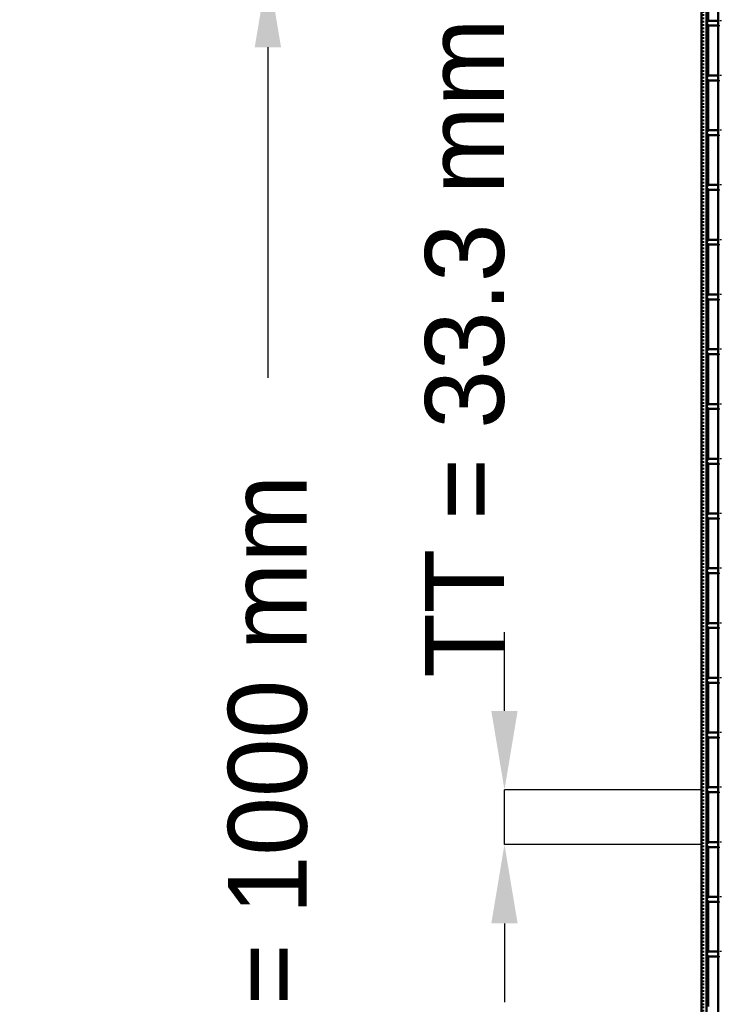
# Model space of a CAD drawing. Header units: millimetres. Extents: x -1015 to 606, y -500 to 954.
# Tile 6 of 36: x -1015 to -590, y -131 to 469. Entities that reach past the tile are written whole.
import ezdxf

# ---------------------------------------------------------------- set-up
doc = ezdxf.new("R2010")
doc.units = ezdxf.units.MM
doc.linetypes.add('Dashed', pattern=[2, 1, -1])
for name, color, linetype, lineweight in [('2d ConnectionPoints', 7, 'Continuous', 50), ('AM_0', 7, 'Continuous', 50), ('AM_5', 3, 'Continuous', 25), ('AM_9', 6, 'Dashed', 25)]:
    doc.layers.add(name, color=color, linetype=linetype, lineweight=lineweight)
doc.dimstyles.new('ISO-25', dxfattribs={"dimtxt": 2.5, "dimasz": 2.5, "dimexe": 1.25, "dimexo": 0.625, "dimtad": 1, "dimtxsty": 'Standard', "dimcen": 2.5, "dimadec": 0, "dimazin": 0, "dimtfac": 1, "dimtmove": 0, "dimatfit": 3, "dimfxl": 1, "dimarcsym": 0})

# ---------------------------------------------------------------- blocks, each defined once
blk = doc.blocks.new('3_dicwfftikynxebfonv0d9gweg________0_in_LPPX423303311311120010003500_4')
at = {"layer": 'AM_0'}
blk.add_line((-589.83, -497), (-589.83, 497), dxfattribs=at)
blk = doc.blocks.new('122_75igk3aecpt96k7y0frrhl7ss________0_in_LPPX423303311311120010003500_4')
at = {"layer": 'AM_0'}
for p, q in [((-589.83, -98.49), (-597, -98.49)), ((-597, -98.49), (-597, -101.49)), ((-589.83, -101.49), (-597, -101.49)), ((-589.83, -98.49), (-589.83, -101.49))]:
    blk.add_line(p, q, dxfattribs=at)
at = {"layer": 'AM_9'}
for p, q in [((-587.83, -98.49), (-589.83, -98.49)), ((-589.83, -101.49), (-587.83, -101.49))]:
    blk.add_line(p, q, dxfattribs=at)
blk = doc.blocks.new('123_cvf4yzpf9914nqj81yrpyt5zk________0_in_LPPX423303311311120010003500_4')
at = {"layer": 'AM_0'}
for p, q in [((-589.83, -65.16), (-597, -65.16)), ((-597, -65.16), (-597, -68.16)), ((-589.83, -65.16), (-589.83, -68.16)), ((-589.83, -68.16), (-597, -68.16))]:
    blk.add_line(p, q, dxfattribs=at)
at = {"layer": 'AM_9'}
for p, q in [((-587.83, -65.16), (-589.83, -65.16)), ((-589.83, -68.16), (-587.83, -68.16))]:
    blk.add_line(p, q, dxfattribs=at)
blk = doc.blocks.new('124_a9aewk8vmnq8k4ybcxt00c0bo________0_in_LPPX423303311311120010003500_4')
at = {"layer": 'AM_0'}
for p, q in [((-589.83, -31.83), (-597, -31.83)), ((-597, -31.83), (-597, -34.83)), ((-589.83, -34.83), (-597, -34.83)), ((-589.83, -31.83), (-589.83, -34.83))]:
    blk.add_line(p, q, dxfattribs=at)
at = {"layer": 'AM_9'}
for p, q in [((-587.83, -31.83), (-589.83, -31.83)), ((-589.83, -34.83), (-587.83, -34.83))]:
    blk.add_line(p, q, dxfattribs=at)
blk = doc.blocks.new('125_uqiyucqo233ambukrnrwfof6r________0_in_LPPX423303311311120010003500_4')
at = {"layer": 'AM_0'}
for p, q in [((-589.83, 1.5), (-597, 1.5)), ((-597, 1.5), (-597, -1.5)), ((-589.83, 1.5), (-589.83, -1.5)), ((-589.83, -1.5), (-597, -1.5))]:
    blk.add_line(p, q, dxfattribs=at)
at = {"layer": 'AM_9'}
for p, q in [((-587.83, 1.5), (-589.83, 1.5)), ((-589.83, -1.5), (-587.83, -1.5))]:
    blk.add_line(p, q, dxfattribs=at)
blk = doc.blocks.new('126_nxfqm6g6tk213sqrysp047g6b________0_in_LPPX423303311311120010003500_4')
at = {"layer": 'AM_0'}
for p, q in [((-589.83, 34.83), (-597, 34.83)), ((-597, 34.83), (-597, 31.83)), ((-589.83, 31.83), (-597, 31.83)), ((-589.83, 34.83), (-589.83, 31.83))]:
    blk.add_line(p, q, dxfattribs=at)
at = {"layer": 'AM_9'}
for p, q in [((-587.83, 34.83), (-589.83, 34.83)), ((-589.83, 31.83), (-587.83, 31.83))]:
    blk.add_line(p, q, dxfattribs=at)
blk = doc.blocks.new('127_24auluaiecj0v0pdrznifwurf________0_in_LPPX423303311311120010003500_4')
at = {"layer": 'AM_0'}
for p, q in [((-589.83, 68.16), (-597, 68.16)), ((-597, 68.16), (-597, 65.16)), ((-589.83, 68.16), (-589.83, 65.16)), ((-589.83, 65.16), (-597, 65.16))]:
    blk.add_line(p, q, dxfattribs=at)
at = {"layer": 'AM_9'}
for p, q in [((-587.83, 68.16), (-589.83, 68.16)), ((-589.83, 65.16), (-587.83, 65.16))]:
    blk.add_line(p, q, dxfattribs=at)
blk = doc.blocks.new('128_ppi1av2dc5icyvylqm47jk6co________0_in_LPPX423303311311120010003500_4')
at = {"layer": 'AM_0'}
for p, q in [((-589.83, 101.49), (-597, 101.49)), ((-597, 101.49), (-597, 98.49)), ((-589.83, 98.49), (-597, 98.49)), ((-589.83, 101.49), (-589.83, 98.49))]:
    blk.add_line(p, q, dxfattribs=at)
at = {"layer": 'AM_9'}
for p, q in [((-587.83, 101.49), (-589.83, 101.49)), ((-589.83, 98.49), (-587.83, 98.49))]:
    blk.add_line(p, q, dxfattribs=at)
blk = doc.blocks.new('129_rcanl4gp9seogwaah912e08gn________0_in_LPPX423303311311120010003500_4')
at = {"layer": 'AM_0'}
for p, q in [((-589.83, 134.82), (-597, 134.82)), ((-597, 134.82), (-597, 131.82)), ((-589.83, 134.82), (-589.83, 131.82)), ((-589.83, 131.82), (-597, 131.82))]:
    blk.add_line(p, q, dxfattribs=at)
at = {"layer": 'AM_9'}
for p, q in [((-587.83, 134.82), (-589.83, 134.82)), ((-589.83, 131.82), (-587.83, 131.82))]:
    blk.add_line(p, q, dxfattribs=at)
blk = doc.blocks.new('130_d2shsg6is6582gl0tmhwcoflk________0_in_LPPX423303311311120010003500_4')
at = {"layer": 'AM_0'}
for p, q in [((-589.83, 168.15), (-597, 168.15)), ((-597, 168.15), (-597, 165.15)), ((-589.83, 168.15), (-589.83, 165.15)), ((-589.83, 165.15), (-597, 165.15))]:
    blk.add_line(p, q, dxfattribs=at)
at = {"layer": 'AM_9'}
for p, q in [((-587.83, 168.15), (-589.83, 168.15)), ((-589.83, 165.15), (-587.83, 165.15))]:
    blk.add_line(p, q, dxfattribs=at)
blk = doc.blocks.new('131_418378gum0ikt4gr0i3nflc3j________0_in_LPPX423303311311120010003500_4')
at = {"layer": 'AM_0'}
for p, q in [((-589.83, 201.48), (-597, 201.48)), ((-597, 201.48), (-597, 198.48)), ((-589.83, 198.48), (-597, 198.48)), ((-589.83, 201.48), (-589.83, 198.48))]:
    blk.add_line(p, q, dxfattribs=at)
at = {"layer": 'AM_9'}
for p, q in [((-587.83, 201.48), (-589.83, 201.48)), ((-589.83, 198.48), (-587.83, 198.48))]:
    blk.add_line(p, q, dxfattribs=at)
blk = doc.blocks.new('132_t5m900pslvsfrv9xqkhnjjhzg________0_in_LPPX423303311311120010003500_4')
at = {"layer": 'AM_0'}
for p, q in [((-589.83, 234.81), (-597, 234.81)), ((-597, 234.81), (-597, 231.81)), ((-589.83, 234.81), (-589.83, 231.81)), ((-589.83, 231.81), (-597, 231.81))]:
    blk.add_line(p, q, dxfattribs=at)
at = {"layer": 'AM_9'}
for p, q in [((-587.83, 234.81), (-589.83, 234.81)), ((-589.83, 231.81), (-587.83, 231.81))]:
    blk.add_line(p, q, dxfattribs=at)
blk = doc.blocks.new('133_om8j1nabhx9o8puc4uatidzwa________0_in_LPPX423303311311120010003500_4')
at = {"layer": 'AM_0'}
for p, q in [((-589.83, 268.14), (-597, 268.14)), ((-597, 268.14), (-597, 265.14)), ((-589.83, 265.14), (-597, 265.14)), ((-589.83, 268.14), (-589.83, 265.14))]:
    blk.add_line(p, q, dxfattribs=at)
at = {"layer": 'AM_9'}
for p, q in [((-587.83, 268.14), (-589.83, 268.14)), ((-589.83, 265.14), (-587.83, 265.14))]:
    blk.add_line(p, q, dxfattribs=at)
blk = doc.blocks.new('134_qv0j9e2ihvjaks4i39dz2uxjb________0_in_LPPX423303311311120010003500_4')
at = {"layer": 'AM_0'}
for p, q in [((-589.83, 301.47), (-597, 301.47)), ((-597, 301.47), (-597, 298.47)), ((-589.83, 301.47), (-589.83, 298.47)), ((-589.83, 298.47), (-597, 298.47))]:
    blk.add_line(p, q, dxfattribs=at)
at = {"layer": 'AM_9'}
for p, q in [((-587.83, 301.47), (-589.83, 301.47)), ((-589.83, 298.47), (-587.83, 298.47))]:
    blk.add_line(p, q, dxfattribs=at)
blk = doc.blocks.new('135_swulagx0fw6vh5uwmspuscnsm________0_in_LPPX423303311311120010003500_4')
at = {"layer": 'AM_0'}
for p, q in [((-589.83, 334.8), (-597, 334.8)), ((-597, 334.8), (-597, 331.8)), ((-589.83, 331.8), (-597, 331.8)), ((-589.83, 334.8), (-589.83, 331.8))]:
    blk.add_line(p, q, dxfattribs=at)
at = {"layer": 'AM_9'}
for p, q in [((-587.83, 334.8), (-589.83, 334.8)), ((-589.83, 331.8), (-587.83, 331.8))]:
    blk.add_line(p, q, dxfattribs=at)
blk = doc.blocks.new('136_e7bcifoerh4p34fwaltjzomop________0_in_LPPX423303311311120010003500_4')
at = {"layer": 'AM_0'}
for p, q in [((-589.83, 368.13), (-597, 368.13)), ((-597, 368.13), (-597, 365.13)), ((-589.83, 368.13), (-589.83, 365.13)), ((-589.83, 365.13), (-597, 365.13))]:
    blk.add_line(p, q, dxfattribs=at)
at = {"layer": 'AM_9'}
for p, q in [((-587.83, 368.13), (-589.83, 368.13)), ((-589.83, 365.13), (-587.83, 365.13))]:
    blk.add_line(p, q, dxfattribs=at)
blk = doc.blocks.new('137_yitqijr72h7j62u7ksfosbiqf________0_in_LPPX423303311311120010003500_4')
at = {"layer": 'AM_0'}
for p, q in [((-589.83, 401.46), (-597, 401.46)), ((-597, 401.46), (-597, 398.46)), ((-589.83, 398.46), (-597, 398.46)), ((-589.83, 401.46), (-589.83, 398.46))]:
    blk.add_line(p, q, dxfattribs=at)
at = {"layer": 'AM_9'}
for p, q in [((-587.83, 401.46), (-589.83, 401.46)), ((-589.83, 398.46), (-587.83, 398.46))]:
    blk.add_line(p, q, dxfattribs=at)
blk = doc.blocks.new('138_lggdybib2qbc191y3pzyy7tvf________0_in_LPPX423303311311120010003500_4')
at = {"layer": 'AM_0'}
for p, q in [((-589.83, 434.79), (-597, 434.79)), ((-597, 434.79), (-597, 431.79)), ((-589.83, 431.79), (-597, 431.79)), ((-589.83, 434.79), (-589.83, 431.79))]:
    blk.add_line(p, q, dxfattribs=at)
at = {"layer": 'AM_9'}
for p, q in [((-587.83, 434.79), (-589.83, 434.79)), ((-589.83, 431.79), (-587.83, 431.79))]:
    blk.add_line(p, q, dxfattribs=at)
blk = doc.blocks.new('139_we2g21tyg4fzs6znb3orbgieg________0_in_LPPX423303311311120010003500_4')
at = {"layer": 'AM_0'}
for p, q in [((-589.83, 468.12), (-597, 468.12)), ((-597, 468.12), (-597, 465.12)), ((-589.83, 468.12), (-589.83, 465.12)), ((-589.83, 465.12), (-597, 465.12))]:
    blk.add_line(p, q, dxfattribs=at)
at = {"layer": 'AM_9'}
for p, q in [((-587.83, 468.12), (-589.83, 468.12)), ((-589.83, 465.12), (-587.83, 465.12))]:
    blk.add_line(p, q, dxfattribs=at)
blk = doc.blocks.new('140_6y0410c3g67ipm92qek5wbz5k________0_in_LPPX423303311311120010003500_4')
at = {"layer": 'AM_0'}
for p, q in [((-600, -497), (-600, 497)), ((-597, -497), (-597, 497)), ((-596.05, 468.12), (-596.05, 496.05)), ((-596.05, 434.79), (-596.05, 465.12)), ((-596.05, 401.46), (-596.05, 431.79)), ((-596.05, 368.13), (-596.05, 398.46)), ((-596.05, 334.8), (-596.05, 365.13)), ((-596.05, 301.47), (-596.05, 331.8)), ((-596.05, 268.14), (-596.05, 298.47)), ((-596.05, 234.81), (-596.05, 265.14)), ((-596.05, 201.48), (-596.05, 231.81)), ((-596.05, 168.15), (-596.05, 198.48)), ((-596.05, 134.82), (-596.05, 165.15)), ((-596.05, 101.49), (-596.05, 131.82)), ((-596.05, 68.16), (-596.05, 98.49)), ((-596.05, 34.83), (-596.05, 65.16)), ((-596.05, 1.5), (-596.05, 31.83)), ((-596.05, -31.83), (-596.05, -1.5)), ((-596.05, -65.16), (-596.05, -34.83)), ((-596.05, -98.49), (-596.05, -68.16)), ((-596.05, -131.82), (-596.05, -101.49))]:
    blk.add_line(p, q, dxfattribs=at)
at = {"layer": 'AM_9'}
for p, q in [((-598.99, -497), (-598.99, 497)), ((-598.55, -497), (-598.55, 497)), ((-596.05, 465.12), (-596.05, 468.12)), ((-596.05, 431.79), (-596.05, 434.79)), ((-596.05, 398.46), (-596.05, 401.46)), ((-596.05, 365.13), (-596.05, 368.13)), ((-596.05, 331.8), (-596.05, 334.8)), ((-596.05, 298.47), (-596.05, 301.47)), ((-596.05, 265.14), (-596.05, 268.14)), ((-596.05, 231.81), (-596.05, 234.81)), ((-596.05, 198.48), (-596.05, 201.48)), ((-596.05, 165.15), (-596.05, 168.15)), ((-596.05, 131.82), (-596.05, 134.82)), ((-596.05, 98.49), (-596.05, 101.49)), ((-596.05, 65.16), (-596.05, 68.16)), ((-596.05, 31.83), (-596.05, 34.83)), ((-596.05, -1.5), (-596.05, 1.5)), ((-596.05, -34.83), (-596.05, -31.83)), ((-596.05, -68.16), (-596.05, -65.16)), ((-596.05, -101.49), (-596.05, -98.49))]:
    blk.add_line(p, q, dxfattribs=at)
blk = doc.blocks.new('*D143')
at = {"layer": 'AM_5', "color": 0, "lineweight": -2}
for p, q in [((-600, 500), (-864, 500)), ((-864, 452), (-864, 250.72)), ((-864, -452), (-864, -250.72)), ((-600, -500), (-864, -500))]:
    blk.add_line(p, q, dxfattribs=at)
at = {"layer": 'AM_5', "color": 0}
for points in [[(-856, 452), (-872, 452), (-864, 500)], [(-872, -452), (-856, -452), (-864, -500)]]:
    blk.add_solid(points, dxfattribs=at)
at = {"layer": 'Defpoints', "color": 0}
for p in [(-600, 500), (-864, -500), (-600, -500)]:
    blk.add_point(p, dxfattribs=at)
at = {"layer": 'AM_5', "color": 0, "insert": (-864, 0), "char_height": 48, "attachment_point": 5, "rotation": 90}
blk.add_mtext('B = 1000 mm', dxfattribs=at)
blk = doc.blocks.new('*D144')
at = {"layer": 'AM_5', "color": 0, "lineweight": -2}
for p, q in [((-720, 48), (-720, 96)), ((-600, 0), (-720, 0)), ((-720, -33.33), (-720, 0)), ((-600, -33.33), (-720, -33.33)), ((-720, -81.33), (-720, -129.33))]:
    blk.add_line(p, q, dxfattribs=at)
at = {"layer": 'AM_5', "color": 0}
for points in [[(-728, 48), (-712, 48), (-720, 0)], [(-712, -81.33), (-728, -81.33), (-720, -33.33)]]:
    blk.add_solid(points, dxfattribs=at)
at = {"layer": 'Defpoints', "color": 0}
for p in [(-720, 0), (-600, 0), (-600, -33.33)]:
    blk.add_point(p, dxfattribs=at)
at = {"layer": 'AM_5', "color": 0, "insert": (-744, 268.8), "char_height": 48, "attachment_point": 5, "rotation": 90}
blk.add_mtext('TT = 33.3 mm', dxfattribs=at)

msp = doc.modelspace()

# ---------------------------------------------------------------- linework, layer by layer
at = {"layer": '2d ConnectionPoints'}
for p in [(-597, 466.62), (-597, 466.62), (-597, 433.29), (-597, 433.29), (-597, 399.96), (-597, 399.96), (-597, 366.63), (-597, 366.63), (-597, 333.3), (-597, 333.3), (-597, 299.97), (-597, 299.97), (-597, 266.64), (-597, 266.64), (-597, 233.31), (-597, 233.31), (-597, 199.98), (-597, 199.98), (-597, 166.65), (-597, 166.65), (-597, 133.32), (-597, 133.32), (-597, 99.99), (-597, 99.99), (-597, 66.66), (-597, 66.66), (-597, 33.33), (-597, 33.33), (-597, 0), (-597, 0), (-597, -33.33), (-597, -33.33), (-597, -66.66), (-597, -66.66), (-597, -99.99), (-597, -99.99)]:
    msp.add_point(p, dxfattribs=at)

# ---------------------------------------------------------------- block references
for name in ['140_6y0410c3g67ipm92qek5wbz5k________0_in_LPPX423303311311120010003500_4', '3_dicwfftikynxebfonv0d9gweg________0_in_LPPX423303311311120010003500_4', '139_we2g21tyg4fzs6znb3orbgieg________0_in_LPPX423303311311120010003500_4', '138_lggdybib2qbc191y3pzyy7tvf________0_in_LPPX423303311311120010003500_4', '137_yitqijr72h7j62u7ksfosbiqf________0_in_LPPX423303311311120010003500_4', '136_e7bcifoerh4p34fwaltjzomop________0_in_LPPX423303311311120010003500_4', '135_swulagx0fw6vh5uwmspuscnsm________0_in_LPPX423303311311120010003500_4', '134_qv0j9e2ihvjaks4i39dz2uxjb________0_in_LPPX423303311311120010003500_4', '133_om8j1nabhx9o8puc4uatidzwa________0_in_LPPX423303311311120010003500_4', '132_t5m900pslvsfrv9xqkhnjjhzg________0_in_LPPX423303311311120010003500_4', '131_418378gum0ikt4gr0i3nflc3j________0_in_LPPX423303311311120010003500_4', '130_d2shsg6is6582gl0tmhwcoflk________0_in_LPPX423303311311120010003500_4', '129_rcanl4gp9seogwaah912e08gn________0_in_LPPX423303311311120010003500_4', '128_ppi1av2dc5icyvylqm47jk6co________0_in_LPPX423303311311120010003500_4', '127_24auluaiecj0v0pdrznifwurf________0_in_LPPX423303311311120010003500_4', '126_nxfqm6g6tk213sqrysp047g6b________0_in_LPPX423303311311120010003500_4', '125_uqiyucqo233ambukrnrwfof6r________0_in_LPPX423303311311120010003500_4', '124_a9aewk8vmnq8k4ybcxt00c0bo________0_in_LPPX423303311311120010003500_4', '123_cvf4yzpf9914nqj81yrpyt5zk________0_in_LPPX423303311311120010003500_4', '122_75igk3aecpt96k7y0frrhl7ss________0_in_LPPX423303311311120010003500_4']:
    msp.add_blockref(name, (0, 0))

# ---------------------------------------------------------------- dimensions: what is measured, and where the dimension line sits
at = {"layer": 'AM_5'}
for base, p1, p2, text, picture, middle in [((-864, -500), (-600, 500), (-600, -500), 'B = 1000 mm', '*D143', (-864, 0)), ((-720, 0), (-600, -33.33), (-600, 0), 'TT = 33.3 mm', '*D144', (-744, 268.8))]:
    dim = msp.add_linear_dim(base=base, p1=p1, p2=p2, angle=90, text=text, dimstyle='ISO-25', override={"dimtxt": 48, "dimasz": 48, "dimexe": 0, "dimexo": 0, "dimgap": 14.4}, dxfattribs=at)
    dim.commit()
    dim.dimension.update_dxf_attribs({"geometry": picture, "text_midpoint": middle, "dimtype": 160, "text_rotation": 90})

doc.saveas('drawing.dxf')
